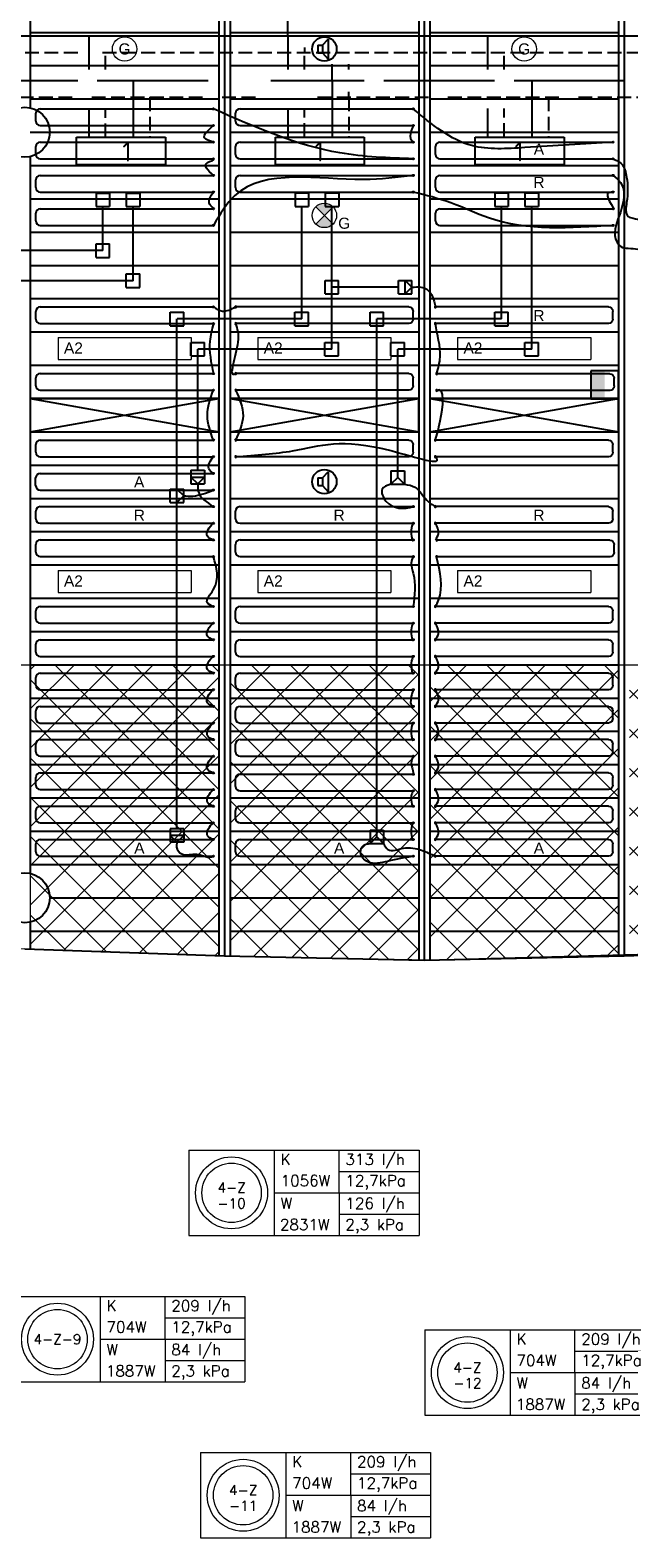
# Model space of a CAD drawing. Extents: x 51386 to 741080, y -643930 to -279818.
# Tile 6 of 34: x 349999 to 355393, y -331631 to -318041. Entities that reach past the tile are written whole.
import ezdxf
from ezdxf.enums import TextEntityAlignment as Align

# ---------------------------------------------------------------- set-up
doc = ezdxf.new("R2010")
doc.units = 0
doc.header["$LTSCALE"] = 25
for name, pattern in [('2322105', [47, 40, -7]), ('2322106', [47, 5, -2, 5, -2, 5, -2, 5, -2, 5, -2, 5, -7]), ('2322107', [2000, 1000, 1000]), ('2322108', [7, 5, -2])]:
    doc.linetypes.add(name, pattern=pattern)
doc.layers.get('0').update_dxf_attribs({"linetype": 'CONTINUOUS'})
for name, color, linetype in [('000Vermogens2', 7, 'CONTINUOUS'), ('0010CL', 2, 'CONTINUOUS'), ('60', 7, 'CONTINUOUS'), ('KP-bandraster', 5, 'CONTINUOUS'), ('KP-koppelingen', 6, 'CONTINUOUS'), ('KP-leidingen(aanvoer)', 5, 'CONTINUOUS'), ('KP-leidingen(retour)', 1, 'CONTINUOUS'), ('KP-Lucht aanvoer', 6, 'CONTINUOUS'), ('KP-Melders', 3, 'CONTINUOUS'), ('KP-Oppervlak', 3, 'CONTINUOUS'), ('KP-panelen', 1, 'CONTINUOUS'), ('KP-registers', 4, 'CONTINUOUS'), ('KP-slangen', 7, 'CONTINUOUS'), ('KP-tekst', 7, 'CONTINUOUS'), ('SYM-W', 7, 'CONTINUOUS'), ('Thermostaat', 160, 'CONTINUOUS'), ('WL5501--', 130, 'CONTINUOUS'), ('WL5502--', 130, 'CONTINUOUS'), ('WL561---_AANVOER', 10, 'CONTINUOUS'), ('WL561---_RETOUR', 10, 'CONTINUOUS')]:
    doc.layers.add(name, color=color, linetype=linetype)
doc.layers.add('KP-Aluminium', color=8, linetype='CONTINUOUS', lineweight=18)
doc.layers.add('KP-Verlichting', color=2, linetype='CONTINUOUS', lineweight=18)
doc.styles.add('arial', font='ARIAL.TTF')
doc.styles.add('BURO-018', font='ISO96.shx', dxfattribs={"height": 90})
doc.styles.add('ISO', font='ISO.SHX')
doc.styles.add('VERWOL-1', font='ROMANS.SHX')

# ---------------------------------------------------------------- blocks, each defined once
blk = doc.blocks.new('A$C53E5764B')
at = {"layer": 'KP-Aluminium', "linetype": 'Continuous'}
h = blk.add_hatch(dxfattribs=at)
h.set_pattern_fill('ANSI37', color=256, scale=2000)
h.set_pattern_definition([(45, (-195930.18, 268705.72), (-176.7767, 176.7767), []), (135, (-195930.18, 268705.72), (-176.7767, -176.7767), [])])
h.paths.add_polyline_path([(21550, -9600), (19850, -9600), (19850, -12045), (21550, -12158)])
h.paths.add_polyline_path([(23350, -9600), (21650, -9600), (21650, -12165), (23350, -12225)])
h.paths.add_polyline_path([(25150, -9600), (23450, -9600), (23450, -12228), (23474, -12229), (25150, -12262)])
h.paths.add_polyline_path([(26950, -9600), (25250, -9600), (25250, -12264), (26950, -12216)])
h.paths.add_polyline_path([(27050, -12213), (28750, -12165), (28750, -9600), (27050, -9600)])
h.paths.add_polyline_path([(28850, -12159), (30550, -12013), (30550, -9600), (28850, -9600)])
h.paths.add_polyline_path([(32350, -9600), (30650, -9600), (30650, -12004), (32350, -11858)])
h.paths.add_polyline_path([(34150, -9600), (32450, -9600), (32450, -11850), (34150, -11607)])
h.paths.add_polyline_path([(35950, -9600), (34250, -9600), (34250, -11592), (35950, -11349), (35950, -11349)])
h.paths.add_polyline_path([(37721, -11008), (37750, -11001), (37750, -9600), (36050, -9600), (36050, -11330)])
h.paths.add_polyline_path([(37850, -9600), (37850, -10980), (39550, -10625), (39550, -9600)])
h.paths.add_polyline_path([(41350, -10168), (41350, -9600), (39650, -9600), (39650, -10602)])
h.paths.add_polyline_path([(43151, -9671), (43151, -9600), (41451, -9600), (41451, -10142)])
h.paths.add_polyline_path([(19750, -9600), (18050, -9600), (18050, -11861), (19741, -12037), (19750, -12038)])
h.paths.add_polyline_path([(17950, -9600), (16250, -9600), (16250, -11619), (17929, -11848), (17950, -11851)])
h.paths.add_polyline_path([(16150, -9600), (14450, -9600), (14450, -11349), (16150, -11605), (16150, -11605)])
h.paths.add_polyline_path([(12650, -9600), (12650, -11007), (14350, -11330), (14350, -9600)])
h.paths.add_polyline_path([(12550, -9600), (10850, -9600), (10850, -10633), (11244, -10733), (12524, -10983), (12550, -10988)])
h.paths.add_polyline_path([(10750, -9600), (9050, -9600), (9050, -10180), (9078, -10188), (10750, -10608)])
h.paths.add_polyline_path([(6991, -9600), (8950, -10152), (8950, -9600)])
for p, q in [((6991, -9600), (43409, -9600)), ((21650, -9600), (21650, -12165)), ((23350, -9600), (23350, -12225)), ((23450, -9600), (23450, -12228)), ((25150, -9600), (25150, -12262)), ((25250, -9600), (25250, -12264)), ((26950, -9600), (26950, -12216)), ((21650, -12165), (19741, -12037)), ((23474, -12229), (21650, -12165)), ((25250, -12264), (23474, -12229)), ((28800, -12163), (25250, -12264))]:
    blk.add_line(p, q, dxfattribs=at)
blk = doc.blocks.new('Register A')
at = {"layer": 'KP-registers', "linetype": 'Continuous'}
for p, q in [((50, 115), (50, 185)), ((90, 225), (1644, 225)), ((90, 75), (1644, 75))]:
    blk.add_line(p, q, dxfattribs=at)
for centre in [(1650, 225), (1650, 75)]:
    blk.add_circle(centre, 6, dxfattribs=at)
for centre, start, end in [((90, 185), 90, 180), ((90, 115), 180, 270)]:
    blk.add_arc(centre, 40, start, end, dxfattribs=at)
blk = doc.blocks.new('SW30485012')
at = {"color": 0, "linetype": 'Continuous'}
for p, q in [((-2.5, 2.5), (-2.5, -2.5)), ((2.5, 2.5), (-2.5, 2.5)), ((2.5, -2.5), (2.5, 2.5)), ((-2.5, -2.5), (2.5, -2.5))]:
    blk.add_line(p, q, dxfattribs=at)
blk.add_solid([(-2.5, 0), (2.5, 0), (-2.5, -2.5), (2.5, -2.5)], dxfattribs=at)
at = {"color": 0, "linetype": 'Continuous', "style": 'BURO-018', "flags": 1}
blk.add_attdef('W_ID', (0, 0), '', height=1.8, dxfattribs=at)

msp = doc.modelspace()

# ---------------------------------------------------------------- hatches: boundary and pattern name
at = {"layer": 'KP-Verlichting', "linetype": 'Continuous'}
h = msp.add_hatch(color=256, dxfattribs=at)
h.paths.add_polyline_path([(352572.2, -319633.2), (352649.9, -319711), (352727.7, -319633.2, 0.4142136)])
h.paths.add_polyline_path([(352572.2, -319788.8, 0.4142136), (352727.7, -319788.8), (352649.9, -319711)])

# ---------------------------------------------------------------- linework, layer by layer
at = {"layer": '000Vermogens2', "linetype": 'Continuous', "lineweight": 0}
for p, q in [((351429.6, -328137), (351429.6, -328904.9)), ((351429.6, -328137), (353502.5, -328137)), ((352197.5, -328137), (352197.5, -328904.9)), ((352782.7, -328521), (352782.7, -328137)), ((353502.5, -328137), (353502.5, -328904.9)), ((352782.7, -328329), (353502.5, -328329)), ((352197.5, -328521), (353502.5, -328521)), ((352782.7, -328521), (352782.7, -328904.9)), ((352782.7, -328712.9), (353502.5, -328712.9)), ((351429.6, -328904.9), (353502.5, -328904.9)), ((349860.9, -329456), (351933.8, -329456)), ((350628.8, -329456), (350628.8, -330223.9)), ((351214.1, -329839.9), (351214.1, -329456)), ((351933.8, -329456), (351933.8, -330223.9)), ((351214.1, -329648), (351933.8, -329648)), ((353554.6, -329757.1), (353554.6, -330524.9)), ((353554.6, -329757.1), (355627.5, -329757.1)), ((354322.5, -329757.1), (354322.5, -330524.9)), ((354907.7, -330141), (354907.7, -329757.1)), ((350628.8, -329839.9), (351933.8, -329839.9)), ((351214.1, -329839.9), (351214.1, -330223.9)), ((354907.7, -329949), (355627.5, -329949)), ((351214.1, -330031.9), (351933.8, -330031.9)), ((349860.9, -330223.9), (351933.8, -330223.9)), ((354322.5, -330141), (355627.5, -330141)), ((354907.7, -330141), (354907.7, -330524.9)), ((354907.7, -330333), (355627.5, -330333)), ((353554.6, -330524.9), (355627.5, -330524.9)), ((351534, -330862.7), (351534, -331630.5)), ((351534, -330862.7), (353606.9, -330862.7)), ((352301.9, -330862.7), (352301.9, -331630.5)), ((352887.1, -331246.6), (352887.1, -330862.7)), ((353606.9, -330862.7), (353606.9, -331630.5)), ((352887.1, -331054.6), (353606.9, -331054.6)), ((352301.9, -331246.6), (353606.9, -331246.6)), ((352887.1, -331246.6), (352887.1, -331630.5)), ((352887.1, -331438.6), (353606.9, -331438.6)), ((351534, -331630.5), (353606.9, -331630.5))]:
    msp.add_line(p, q, dxfattribs=at)
for centre, radius in [((351813.6, -328521), 324.2), ((351813.6, -328521), 267.6), ((350244.9, -329839.9), 324.2), ((350244.9, -329839.9), 267.6), ((353938.6, -330141), 324.2), ((353938.6, -330141), 267.6), ((351918, -331246.6), 324.2), ((351918, -331246.6), 267.6)]:
    msp.add_circle(centre, radius, dxfattribs=at)
at = {"layer": '0010CL', "linetype": 'Continuous'}
for p, q in [((351749.9, -313711), (351749.9, -326387.5)), ((353549.9, -313711), (353549.9, -326426.2)), ((355349.9, -313711), (355349.9, -326387.5))]:
    msp.add_line(p, q, dxfattribs=at)
at = {"layer": 'KP-bandraster', "linetype": 'Continuous'}
for p, q in [((351699.9, -313711), (351699.9, -326385.7)), ((351799.9, -313711), (351799.9, -326388.5)), ((353499.9, -313711), (353499.9, -326425.2)), ((353599.9, -313711), (353599.9, -326425.1)), ((355299.9, -313711), (355299.9, -326388.5)), ((349999.9, -314380.4), (349999.9, -318741.6)), ((349999.9, -319180.4), (349999.9, -325641.6)), ((349999.9, -326080.4), (349999.9, -326325.9))]:
    msp.add_line(p, q, dxfattribs=at)
for centre in [(349949.9, -318961), (349949.9, -325861)]:
    msp.add_circle(centre, 225, dxfattribs=at)
at = {"layer": 'KP-koppelingen', "linetype": 'Continuous'}
for p, q in [((350592.9, -319510.1), (350714.5, -319510.1)), ((350592.9, -319510.1), (350592.9, -319631.7)), ((350714.5, -319510.1), (350714.5, -319631.7)), ((350864.7, -319510.1), (350864.6, -319631.7)), ((350864.7, -319510.1), (350986.3, -319510.1)), ((350986.3, -319510.1), (350986.3, -319631.8)), ((352385.1, -319508.1), (352506.7, -319508.1)), ((352385.1, -319508.1), (352385.1, -319629.7)), ((352506.7, -319508.1), (352506.7, -319629.7)), ((352656.9, -319508.1), (352656.8, -319629.7)), ((352656.9, -319508.1), (352778.5, -319508.1)), ((352778.5, -319508.1), (352778.5, -319629.7)), ((354185.1, -319508.1), (354306.7, -319508.1)), ((354185.1, -319508.1), (354185.1, -319629.7)), ((354306.7, -319508.1), (354306.7, -319629.7)), ((354456.9, -319508.1), (354456.8, -319629.7)), ((354456.9, -319508.1), (354578.5, -319508.1)), ((354578.5, -319508.1), (354578.5, -319629.7)), ((350592.9, -319631.7), (350714.5, -319631.7)), ((350864.6, -319631.7), (350986.3, -319631.8)), ((352385.1, -319629.7), (352506.7, -319629.7)), ((352656.8, -319629.7), (352778.5, -319629.7)), ((354185.1, -319629.7), (354306.7, -319629.7)), ((354456.8, -319629.7), (354578.5, -319629.7)), ((350592.8, -320088.7), (350592.8, -319967)), ((350592.8, -319967), (350714.5, -319967)), ((350714.4, -320088.7), (350714.5, -319967)), ((350592.8, -320088.7), (350714.4, -320088.7)), ((350864.5, -320360.5), (350864.6, -320238.8)), ((350864.6, -320238.8), (350986.2, -320238.8)), ((350986.2, -320360.5), (350986.2, -320238.8)), ((352656.7, -320418.9), (352656.8, -320297.3)), ((352656.8, -320297.3), (352778.4, -320297.3)), ((352778.4, -320418.9), (352778.4, -320297.3)), ((353316.1, -320418.9), (353316.2, -320297.3)), ((353316.2, -320297.3), (353437.8, -320297.4)), ((353377, -320419), (353377, -320297.3)), ((353377, -320297.3), (353437.8, -320358.2)), ((353437.8, -320419), (353437.8, -320297.4)), ((350864.5, -320360.5), (350986.2, -320360.5)), ((352656.7, -320418.9), (352778.4, -320418.9)), ((353316.1, -320418.9), (353437.8, -320419)), ((353437.8, -320358.2), (353377, -320419)), ((351260.4, -320705.2), (351260.4, -320583.5)), ((351260.4, -320583.5), (351382.1, -320583.6)), ((351260.4, -320705.2), (351382.1, -320705.2)), ((351382.1, -320705.2), (351382.1, -320583.6)), ((352385, -320705.2), (352385, -320583.5)), ((352385, -320583.5), (352506.7, -320583.6)), ((352385, -320705.2), (352506.6, -320705.2)), ((352506.6, -320705.2), (352506.7, -320583.6)), ((353062.2, -320705.2), (353062.2, -320583.5)), ((353062.2, -320583.5), (353183.8, -320583.6)), ((353062.2, -320705.2), (353183.8, -320705.2)), ((353183.8, -320705.2), (353183.8, -320583.6)), ((354185, -320705.2), (354185, -320583.5)), ((354185, -320583.5), (354306.7, -320583.6)), ((354185, -320705.2), (354306.6, -320705.2)), ((354306.6, -320705.2), (354306.7, -320583.6)), ((351447.6, -320977), (351447.6, -320855.3)), ((351447.6, -320855.3), (351569.3, -320855.4)), ((351447.6, -320977), (351569.3, -320977)), ((351569.3, -320977), (351569.3, -320855.4)), ((352655, -320977), (352655, -320855.3)), ((352655, -320855.3), (352776.6, -320855.4)), ((352655, -320977), (352776.6, -320977)), ((352776.6, -320977), (352776.6, -320855.4)), ((353249.4, -320977), (353249.4, -320855.3)), ((353249.4, -320855.3), (353371, -320855.4)), ((353249.4, -320977), (353371, -320977)), ((353371, -320977), (353371, -320855.4)), ((354456.7, -320977), (354456.8, -320855.3)), ((354456.7, -320977), (354578.4, -320977)), ((354456.8, -320855.3), (354578.4, -320855.4)), ((354578.4, -320977), (354578.4, -320855.4)), ((351447.6, -322008.1), (351569.3, -322008.2)), ((351447.6, -322008.1), (351447.6, -322129.8)), ((351447.6, -322068.9), (351569.2, -322069)), ((351508.4, -322129.8), (351447.6, -322068.9)), ((351569.2, -322069), (351508.4, -322129.8)), ((351569.3, -322008.2), (351569.2, -322129.8)), ((353249.4, -322012.4), (353371, -322012.4)), ((353249.4, -322012.4), (353249.4, -322134)), ((353310.2, -322073.2), (353310.2, -322012.4)), ((353371, -322012.4), (353371, -322134)), ((351260.4, -322299.3), (351260.5, -322177.6)), ((351260.5, -322177.6), (351382.1, -322177.7)), ((351321.2, -322299.3), (351321.3, -322177.6)), ((351321.3, -322177.6), (351382.1, -322238.5)), ((351382, -322299.3), (351382.1, -322177.7)), ((351447.6, -322129.8), (351569.2, -322129.8)), ((353310.2, -322073.2), (353249.3, -322134)), ((353249.3, -322134), (353371, -322134)), ((353371, -322134.1), (353310.2, -322073.2)), ((351260.4, -322299.3), (351382, -322299.3)), ((351382.1, -322238.5), (351321.2, -322299.3)), ((351382.1, -325239.2), (351260.4, -325239.2)), ((351260.4, -325239.2), (351260.4, -325360.8)), ((351382.1, -325300), (351260.4, -325300)), ((351260.4, -325300), (351321.2, -325360.8)), ((351321.2, -325360.8), (351382.1, -325300)), ((351382.1, -325239.2), (351382.1, -325360.8)), ((353123, -325312.3), (353062.1, -325373.1)), ((353062.2, -325251.5), (353183.8, -325251.5)), ((353062.2, -325251.5), (353062.2, -325373.1)), ((353123, -325312.3), (353123, -325251.5)), ((353183.8, -325373.2), (353123, -325312.3)), ((353183.8, -325251.5), (353183.8, -325373.1)), ((351382.1, -325360.8), (351260.4, -325360.8)), ((353062.1, -325373.1), (353183.8, -325373.1))]:
    msp.add_line(p, q, dxfattribs=at)
at = {"layer": 'KP-leidingen(aanvoer)', "linetype": 'Continuous'}
for p, q in [((350653.6, -320027.8), (350653.7, -319631.7)), ((352445.8, -320644.4), (352446, -319629.7)), ((354245.8, -320644.4), (354246, -319629.7)), ((350653.6, -320027.8), (347723, -320027.5)), ((351321.2, -325239.2), (351321.2, -320644.4)), ((352445.8, -320644.4), (351323, -320644.4)), ((353123, -325251.5), (353123, -320644.4)), ((354245.8, -320644.4), (353123, -320644.4))]:
    msp.add_line(p, q, dxfattribs=at)
at = {"layer": 'KP-leidingen(retour)', "linetype": 'Continuous'}
for p, q in [((350925.4, -320299.6), (350925.5, -319631.8)), ((352717.6, -320916.2), (352717.7, -319629.7)), ((354517.6, -320916.2), (354517.7, -319629.7)), ((350925.4, -320299.6), (347910.2, -320299.3)), ((353316.2, -320358.1), (352717.6, -320358.1)), ((351508.4, -322008.2), (351508.4, -320916.2)), ((352717.6, -320916.2), (351510.2, -320916.2)), ((353310.2, -322012.4), (353310.2, -320916.2)), ((354517.6, -320916.2), (353310.2, -320916.2))]:
    msp.add_line(p, q, dxfattribs=at)
at = {"layer": 'KP-Lucht aanvoer', "linetype": 'Continuous'}
for p, q in [((351699.8, -321361), (349999.8, -321361)), ((349999.8, -321361), (351699.8, -321661)), ((349999.8, -321661), (351699.8, -321361)), ((351699.8, -321661), (351699.8, -321361)), ((353499.8, -321361), (351799.8, -321361)), ((351799.8, -321361), (353499.8, -321661)), ((351799.8, -321661), (353499.8, -321361)), ((351799.9, -321361), (351799.9, -321661)), ((353499.8, -321661), (353499.8, -321361)), ((353599.9, -321361), (353599.9, -321661)), ((355299.9, -321361), (353599.9, -321361)), ((353599.9, -321361), (355299.9, -321661)), ((353599.9, -321661), (355299.9, -321361)), ((355299.9, -321661), (355299.9, -321361)), ((349999.9, -321661), (351699.8, -321661)), ((351799.9, -321661), (353499.8, -321661)), ((353600, -321661), (355299.9, -321661))]:
    msp.add_line(p, q, dxfattribs=at)
at = {"layer": 'KP-Melders', "linetype": 'Continuous'}
for p, q in [((352633.1, -318176.6), (352685.1, -318121.2)), ((352685.1, -318121.2), (352685.1, -318301.9)), ((352590.1, -318176.6), (352633.1, -318176.6)), ((352590.1, -318176.6), (352590.1, -318246.6)), ((352590.1, -318246.6), (352633.1, -318246.6)), ((352590.1, -318246.6), (352633.1, -318246.6)), ((352633.1, -318176.6), (352633.1, -318246.6)), ((352633.1, -318246.6), (352685.1, -318301.9)), ((352633.1, -322076.6), (352685.1, -322021.2)), ((352685.1, -322021.2), (352685.1, -322201.9)), ((352590.1, -322076.6), (352633.1, -322076.6)), ((352590.1, -322076.6), (352590.1, -322146.6)), ((352590.1, -322146.6), (352633.1, -322146.6)), ((352590.1, -322146.6), (352633.1, -322146.6)), ((352633.1, -322076.6), (352633.1, -322146.6)), ((352633.1, -322146.6), (352685.1, -322201.9))]:
    msp.add_line(p, q, dxfattribs=at)
for centre in [(352649.9, -318211), (352649.9, -322111)]:
    msp.add_circle(centre, 110, dxfattribs=at)
at = {"layer": 'KP-Oppervlak', "linetype": 'Continuous'}
for p, q in [((351749.9, -326387.5), (349949.9, -326324.1)), ((353547.5, -326426.2), (351749.9, -326387.5)), ((355350.2, -326387.5), (353547.5, -326426.2)), ((357149.9, -326324.2), (355350.2, -326387.5))]:
    msp.add_line(p, q, dxfattribs=at)
at = {"layer": 'KP-panelen', "linetype": 'Continuous'}
for p, q in [((349999.9, -318061), (351699.9, -318061)), ((351799.9, -318061), (353499.9, -318061)), ((353599.9, -318061), (355299.9, -318061)), ((349999.9, -318361), (351699.9, -318361)), ((351799.9, -318361), (353499.9, -318361)), ((353599.9, -318361), (355299.9, -318361)), ((349999.9, -318661), (351699.9, -318661)), ((351799.9, -318661), (353499.9, -318661)), ((353599.9, -318661), (355299.9, -318661)), ((349999.9, -318961), (351699.9, -318961)), ((351799.9, -318961), (353499.9, -318961)), ((353599.9, -318961), (355299.9, -318961)), ((349999.9, -319261), (351699.9, -319261)), ((351799.9, -319261), (353499.9, -319261)), ((353599.9, -319261), (355299.9, -319261)), ((349999.9, -319561), (351699.9, -319561)), ((351799.9, -319561), (353499.9, -319561)), ((353599.9, -319561), (355299.9, -319561)), ((349999.9, -319861), (351699.9, -319861)), ((351799.9, -319861), (353499.9, -319861)), ((353599.9, -319861), (355299.9, -319861)), ((349999.9, -320161), (351699.9, -320161)), ((351799.9, -320161), (353499.9, -320161)), ((353599.9, -320161), (355299.9, -320161)), ((349999.9, -320461), (351699.9, -320461)), ((351799.9, -320461), (353499.9, -320461)), ((353599.9, -320461), (355299.9, -320461)), ((349999.9, -320761), (351699.9, -320761)), ((351799.9, -320761), (353499.9, -320761)), ((353599.9, -320761), (355299.9, -320761)), ((349999.9, -321061), (351699.9, -321061)), ((351799.9, -321061), (353499.9, -321061)), ((353599.9, -321061), (355299.9, -321061)), ((349999.9, -321361), (351699.9, -321361)), ((351799.9, -321361), (353499.9, -321361)), ((353599.9, -321361), (355299.9, -321361)), ((349999.9, -321661), (351699.9, -321661)), ((351799.9, -321661), (353499.9, -321661)), ((353599.9, -321661), (355299.9, -321661)), ((349999.9, -321961), (351699.9, -321961)), ((351799.9, -321961), (353499.9, -321961)), ((353599.9, -321961), (355299.9, -321961)), ((349999.9, -322261), (351699.9, -322261)), ((349999.9, -322261), (351699.9, -322261)), ((351799.9, -322261), (353499.9, -322261)), ((351799.9, -322261), (353499.9, -322261)), ((353599.9, -322261), (355299.9, -322261)), ((353599.9, -322261), (355299.9, -322261)), ((349999.9, -322561), (351699.9, -322561)), ((349999.9, -322561), (351699.9, -322561)), ((351799.9, -322561), (353499.9, -322561)), ((351799.9, -322561), (353499.9, -322561)), ((353599.9, -322561), (355299.9, -322561)), ((353599.9, -322561), (355299.9, -322561)), ((349999.9, -322861), (351699.9, -322861)), ((351799.9, -322861), (353499.9, -322861)), ((353599.9, -322861), (355299.9, -322861)), ((349999.9, -323161), (351699.9, -323161)), ((351799.9, -323161), (353499.9, -323161)), ((353599.9, -323161), (355299.9, -323161)), ((349999.9, -323461), (351699.9, -323461)), ((351799.9, -323461), (353499.9, -323461)), ((353599.9, -323461), (355299.9, -323461)), ((349999.9, -323761), (351699.9, -323761)), ((351799.9, -323761), (353499.9, -323761)), ((353599.9, -323761), (355299.9, -323761)), ((349999.9, -324061), (351699.9, -324061)), ((351799.9, -324061), (353499.9, -324061)), ((353599.9, -324061), (355299.9, -324061)), ((349999.9, -324361), (351699.9, -324361)), ((351799.9, -324361), (353499.9, -324361)), ((353599.9, -324361), (355299.9, -324361)), ((349999.9, -324661), (351699.9, -324661)), ((351799.9, -324661), (353499.9, -324661)), ((353599.9, -324661), (355299.9, -324661)), ((349999.9, -324961), (351699.9, -324961)), ((351799.9, -324961), (353499.9, -324961)), ((353599.9, -324961), (355299.9, -324961)), ((349999.9, -325261), (351699.9, -325261)), ((351799.9, -325261), (353499.9, -325261)), ((353599.9, -325261), (355299.9, -325261)), ((349999.9, -325561), (351699.9, -325561)), ((351799.9, -325561), (353499.9, -325561)), ((353599.9, -325561), (355299.9, -325561)), ((350174.9, -325861), (351699.9, -325861)), ((351799.9, -325861), (353499.9, -325861)), ((353599.9, -325861), (355299.9, -325861)), ((349999.9, -326161), (351699.9, -326161)), ((351799.9, -326161), (353499.9, -326161)), ((353599.9, -326161), (355299.9, -326161))]:
    msp.add_line(p, q, dxfattribs=at)
at = {"layer": 'KP-slangen', "linetype": 'Continuous'}
for points in [[(353450.2, -319200.6), (352789.3, -319147.2), (351650.2, -318750.6)], [(355250.2, -319050.6), (354455.2, -319099.4), (353979.2, -319082.1), (353450.2, -318750.6)], [(351650.2, -319050.6), (351570.1, -319012.5), (351650.2, -318900.6)], [(353450.2, -318900.6), (353440.5, -318924), (353426.9, -319018.4), (353450.2, -319050.6)], [(351650.2, -319350.6), (351595.9, -319235), (351650.2, -319200.6), (351648.8, -319199.4)], [(355250.2, -319200.6), (355324.9, -319244.3), (355373, -319365.1), (355373, -319595.8), (355386.1, -319719.6), (355432.7, -319736.8), (355505.4, -319753.9)], [(353450.2, -319350.6), (353002.7, -319387.7), (351844, -319530.9), (351650.2, -319800.6)], [(355250.2, -319350.6), (355318.5, -319414.3), (355316.4, -319683.7), (355272.7, -319922.6), (355320.5, -319991.7), (355387.6, -320007), (355559.3, -320025.7), (355562.6, -320026.3)], [(351650.2, -319650.6), (351612.5, -319597.5), (351650.2, -319500.6)], [(355250.2, -319800.6), (354128.6, -319733.1), (353790, -319598), (353450.2, -319500.6)], [(355250.2, -319500.6), (355200.1, -319518.9), (355250.2, -319650.6), (355249.6, -319650.1)], [(353437.8, -320358.2), (353519, -320357.8), (353571.7, -320376.6), (353649.8, -320535.7)], [(351650, -320536), (351731.5, -320572.8), (351849.8, -320536)], [(351650, -320686), (351617.1, -320845), (351650, -321136)], [(351849.8, -320686), (351870.1, -320852.9), (351849.8, -321136), (351852.3, -321134.4)], [(353661.4, -321138), (353692.9, -320987.9), (353649.8, -320685.7), (353649.5, -320683.3)], [(353649.8, -321736), (353693.4, -321561.5), (353661.4, -321288), (353660.3, -321288.5)], [(351650, -321736), (351596.3, -321513.8), (351650, -321286)], [(351849.8, -321286), (351916.5, -321517.8), (351849.8, -321736)], [(351849.8, -321886), (352363.8, -321832.7), (353260.3, -321833.9), (353649.8, -321886), (353648.3, -321884.4)], [(351648.3, -322036), (351608.5, -321992.9), (351650, -321886)], [(351382.1, -322238.5), (351463.4, -322240.3), (351648.3, -322186)], [(351508.4, -322129.8), (351512.7, -322196.2), (351650, -322336)], [(353249.3, -322134), (353170.7, -322179.5), (353204.9, -322286.5), (353450, -322336), (353450.6, -322335.8)], [(353371, -322134.1), (353466.1, -322160), (353573.1, -322278.9), (353649.8, -322336)], [(351648.3, -322636), (351595.5, -322602.7), (351648.3, -322486), (351650.9, -322484)], [(353450, -322486), (353432.7, -322546.6), (353450, -322636), (353450.7, -322633.9)], [(353649.6, -322636), (353677.7, -322579.1), (353649.6, -322486)], [(351648.3, -323236), (351595.5, -323202.7), (351648.3, -323086), (351650, -322786)], [(353450, -322786), (353432.7, -322846.6), (353450, -322936), (353450, -323236)], [(353649.6, -323236), (353677.7, -323179.1), (353660.8, -322787.9)], [(351648.3, -323536), (351595.5, -323502.7), (351648.3, -323386), (351650.9, -323384)], [(353450, -323386), (353432.7, -323446.6), (353450, -323536), (353450.7, -323533.9)], [(353649.6, -323536), (353677.7, -323479.1), (353649.6, -323386)], [(351648.3, -323836), (351595.5, -323802.7), (351648.3, -323686), (351650.9, -323684)], [(353450.2, -323686), (353432.9, -323746.6), (353450.2, -323836), (353450.9, -323833.9)], [(353649.6, -323836), (353677.7, -323779.1), (353649.6, -323686)], [(351648.3, -324136), (351595.5, -324102.7), (351648.3, -323986), (351650.9, -323984)], [(353449.8, -323986), (353432.5, -324046.7), (353449.8, -324136), (353450.2, -324136)], [(353649.6, -324136), (353677.7, -324079.1), (353649.6, -323986)], [(351650, -324436), (351597.3, -324402.7), (351650, -324286), (351652.6, -324284)], [(353450, -324286), (353432.7, -324346.6), (353450, -324436), (353450.7, -324433.9)], [(353649.8, -324436), (353677.9, -324379.1), (353649.8, -324286)], [(351648.3, -324736), (351595.5, -324702.7), (351648.3, -324586), (351650.9, -324584)], [(353450, -324586), (353432.7, -324646.6), (353450, -324736), (353450.2, -324747.4)], [(353649.6, -324736), (353677.7, -324679.1), (353649.6, -324586)], [(351650, -325036), (351597.3, -325002.7), (351650, -324886), (351652.6, -324884)], [(353450.2, -324897.4), (353432.7, -324946.6), (353450, -325036), (353450.7, -325033.9)], [(353649.6, -325036), (353677.7, -324979.1), (353649.6, -324886)], [(351650, -325336), (351597.3, -325302.7), (351650, -325186), (351652.6, -325184)], [(353450, -325186), (353432.7, -325246.6), (353450, -325336), (353450.7, -325333.9)], [(353649.6, -325336), (353677.7, -325279.1), (353649.6, -325186)], [(351321.2, -325360.8), (351317.7, -325406.3), (351365, -325465.2), (351500.8, -325468.7), (351650, -325486), (351651.8, -325484.8)], [(353450.2, -325486), (353219.5, -325533.5), (353041.3, -325537.3), (352975.5, -325453.3), (353004.9, -325386.4), (353062.1, -325373.1)], [(353183.8, -325373.2), (353222.8, -325426), (353361.9, -325414.2), (353525.1, -325433.5), (353649.8, -325486)]]:
    msp.add_spline(points, degree=3, dxfattribs=at)
at = {"layer": 'KP-Verlichting', "linetype": 'Continuous'}
for p, q in [((352727.7, -319788.8), (352572.2, -319633.2)), ((352572.2, -319788.8), (352727.7, -319633.2)), ((350249.9, -320811), (351449.9, -320811)), ((350249.9, -320811), (350249.9, -321011)), ((351449.9, -320811), (351449.9, -321011)), ((352049.9, -320811), (353249.9, -320811)), ((352049.9, -320811), (352049.9, -321011)), ((353249.9, -320811), (353249.9, -321011)), ((353849.9, -320811), (355049.9, -320811)), ((353849.9, -320811), (353849.9, -321011)), ((355049.9, -320811), (355049.9, -321011)), ((350249.9, -321011), (351449.9, -321011)), ((352049.9, -321011), (353249.9, -321011)), ((353849.9, -321011), (355049.9, -321011)), ((350249.9, -322911), (351449.9, -322911)), ((350249.9, -322911), (350249.9, -323111)), ((351449.9, -322911), (351449.9, -323111)), ((352049.9, -322911), (353249.9, -322911)), ((352049.9, -322911), (352049.9, -323111)), ((353249.9, -322911), (353249.9, -323111)), ((353849.9, -322911), (355049.9, -322911)), ((353849.9, -322911), (353849.9, -323111)), ((355049.9, -322911), (355049.9, -323111)), ((350249.9, -323111), (351449.9, -323111)), ((352049.9, -323111), (353249.9, -323111)), ((353849.9, -323111), (355049.9, -323111))]:
    msp.add_line(p, q, dxfattribs=at)
for centre in [(350849.9, -318211), (354449.9, -318211), (352649.9, -319711)]:
    msp.add_circle(centre, 110, dxfattribs=at)
at = {"layer": 'SYM-W', "color": 2, "linetype": 'Continuous'}
for p, q in [((350417.2, -319006.3), (351217.2, -319006.3)), ((350417.2, -319256.3), (350417.2, -319006.3)), ((351217.2, -319006.3), (351217.2, -319256.3)), ((354009.4, -319004.3), (354809.4, -319004.3)), ((354009.4, -319254.3), (354009.4, -319004.3)), ((354809.4, -319004.3), (354809.4, -319254.3)), ((351217.2, -319256.3), (350417.2, -319256.3)), ((354809.4, -319254.3), (354009.4, -319254.3))]:
    msp.add_line(p, q, dxfattribs=at)
at = {"layer": 'SYM-W', "color": 3, "linetype": 'Continuous'}
for p, q in [((352209.4, -319004.3), (353009.4, -319004.3)), ((352209.4, -319254.3), (352209.4, -319004.3)), ((353009.4, -319004.3), (353009.4, -319254.3)), ((353009.4, -319254.3), (352209.4, -319254.3))]:
    msp.add_line(p, q, dxfattribs=at)
at = {"layer": 'WL5501--', "linetype": '2322105'}
for p, q in [((352719.8, -318496.3), (352719.8, -318346.3)), ((351603.1, -318496.3), (342030.3, -318496.3)), ((350927.6, -318496.3), (350927.6, -319006.3)), ((356533.9, -318496.3), (352166, -318496.3)), ((352719.8, -318496.3), (352719.8, -319004.3)), ((354519.8, -318496.3), (354519.8, -319004.3))]:
    msp.add_line(p, q, dxfattribs=at)
at = {"layer": 'WL5502--', "linetype": '2322106'}
for p, q in [((352869.8, -318396.3), (352869.8, -318346.3)), ((348203, -318646.3), (352052.2, -318646.3)), ((351077.6, -318646.3), (351077.6, -319006.3)), ((352588.2, -318646.3), (356976, -318646.3)), ((352869.8, -318646.3), (352869.8, -318596.3)), ((352869.8, -318646.3), (352869.8, -319004.3)), ((354669.8, -318646.3), (354669.8, -319004.3))]:
    msp.add_line(p, q, dxfattribs=at)
at = {"layer": 'WL561---_AANVOER', "linetype": '2322107'}
for p, q in [((352319.8, -318096.3), (352319.8, -317807.3)), ((356903, -318096.3), (344143.3, -318096.3)), ((350527.6, -318096.3), (350527.6, -318396.3)), ((352319.8, -318096.3), (352319.8, -318396.3)), ((354119.8, -318096.3), (354119.8, -318396.3)), ((350527.6, -318746.3), (350527.6, -319006.3)), ((352319.8, -318746.3), (352319.8, -319004.3)), ((354119.8, -318746.3), (354119.8, -319004.3))]:
    msp.add_line(p, q, dxfattribs=at)
at = {"layer": 'WL561---_RETOUR', "linetype": '2322108'}
for p, q in [((350427.6, -318246.3), (344143.3, -318246.3)), ((361975.4, -318246.3), (350627.6, -318246.3)), ((350677.6, -318396.3), (350677.6, -318246.3)), ((352469.8, -318196.3), (352469.8, -318246.3)), ((352469.8, -318396.3), (352469.8, -318246.3)), ((354269.8, -318396.3), (354269.8, -318246.3)), ((350677.6, -319006.3), (350677.6, -318746.3)), ((352469.8, -319004.3), (352469.8, -318746.3)), ((354269.8, -319004.3), (354269.8, -318746.3))]:
    msp.add_line(p, q, dxfattribs=at)

# ---------------------------------------------------------------- block references
at = {"layer": 'KP-Lucht aanvoer', "linetype": 'Continuous'}
msp.add_blockref('A$C53E5764B', (328349.9, -314161), dxfattribs=at)
at = {"layer": 'KP-registers', "linetype": 'Continuous'}
for p in [(350000.2, -318975.6), (351800.2, -318975.6), (350000.2, -319275.6), (351800.2, -319275.6), (353600.2, -319275.6), (350000.2, -319575.6), (351800.2, -319575.6), (353600.2, -319575.6), (350000.2, -319875.6), (353600.2, -319875.6), (350000, -320761), (350000, -321361), (350000, -321961), (349998.3, -322261), (350000, -322561), (351800, -322561), (350000, -322861), (351800, -322861), (350000, -323461), (351800, -323461), (350000, -323761), (351800, -323761), (350000.2, -324061), (351800.2, -324061), (350000, -324361), (351800.2, -324361), (350000, -324661), (351800, -324661), (350000, -324961), (351800.2, -324972.4), (350000, -325261), (351800.2, -325261), (350000, -325561), (351800.2, -325561)]:
    msp.add_blockref('Register A', p, dxfattribs=at)
at = {"layer": 'KP-registers', "linetype": 'Continuous', "xscale": -1}
for p in [(353499.8, -320761), (355299.8, -320760.7), (353499.8, -321361), (355311.4, -321363), (353499.8, -321961), (355299.8, -321961), (355299.8, -322561), (355310.8, -322862.9), (355299.8, -323461), (355299.8, -323761), (355299.6, -324061), (355299.8, -324361), (355299.6, -324661), (355299.8, -324961), (355299.8, -325261), (355299.8, -325561)]:
    msp.add_blockref('Register A', p, dxfattribs=at)
at = {"layer": 'Thermostaat', "xscale": 50, "yscale": 50, "zscale": 50, "rotation": 270}
msp.add_blockref('SW30485012', (355174.9, -321238), dxfattribs=at)

# ---------------------------------------------------------------- texts
at = {"layer": '000Vermogens2', "linetype": 'Continuous', "lineweight": 0, "style": 'VERWOL-1'}
for s, p in [('K', (352255.3, -328269.1)), ('313 l/h', (352839, -328269.1)), ('1056W', (352255.3, -328461.1)), ('12,7kPa', (352839, -328461.1)), ('W', (352255.3, -328665.4)), ('126 l/h', (352839, -328665.4)), ('2831W', (352249.1, -328857.4)), ('2,3 kPa', (352839, -328857.4)), ('K', (350686.6, -329588.1)), ('209 l/h', (351270.3, -329588.1)), ('704W', (350686.6, -329780)), ('12,7kPa', (351270.3, -329780)), ('K', (354380.3, -329889.1)), ('209 l/h', (354964, -329889.1)), ('W', (350686.6, -329984.4)), ('84 l/h', (351270.3, -329984.4)), ('1887W', (350680.5, -330176.3)), ('2,3 kPa', (351270.3, -330176.3)), ('704W', (354380.3, -330081.1)), ('12,7kPa', (354964, -330081.1)), ('W', (354380.3, -330285.5)), ('84 l/h', (354964, -330285.5)), ('1887W', (354374.1, -330477.4)), ('2,3 kPa', (354964, -330477.4)), ('K', (352359.6, -330994.7)), ('209 l/h', (352943.4, -330994.7)), ('704W', (352359.6, -331186.7)), ('12,7kPa', (352943.4, -331186.7)), ('W', (352359.6, -331391)), ('84 l/h', (352943.4, -331391)), ('1887W', (352353.5, -331583)), ('2,3 kPa', (352943.4, -331583))]:
    msp.add_text(s, height=100, dxfattribs=at).set_placement(p)
for s, p in [('4-Z', (351813.6, -328473.7)), ('-10', (351813.6, -328615.6)), ('4-Z-9', (350244.9, -329839.9)), ('4-Z', (353938.6, -330093.7)), ('-12', (353938.6, -330235.6)), ('4-Z', (351918, -331199.3)), ('-11', (351918, -331341.2))]:
    msp.add_text(s, height=90, dxfattribs=at).set_placement(p, align=Align.MIDDLE_CENTER)
at = {"layer": '60', "color": 1, "linetype": 'Continuous', "style": 'ISO'}
for p in [(350830.2, -319226), (352563, -319224), (354363, -319224)]:
    msp.add_text('1', height=180, dxfattribs=at).set_placement(p)
at = {"layer": 'KP-tekst', "linetype": 'Continuous', "char_height": 100, "attachment_point": 5, "style": 'arial'}
for s, insert in [('\\A1;A', (354582.8, -319113.1)), ('\\A1;R', (354582.8, -319413.1)), ('\\A1;R', (354582.8, -320613.1)), ('\\A1;A', (350981.1, -322113.1)), ('\\A1;R', (350982.8, -322413.1)), ('\\A1;R', (352782.8, -322413.1)), ('\\A1;R', (354582.8, -322413.1)), ('\\A1;A', (350982.8, -325413.1)), ('\\A1;A', (352782.8, -325413.1)), ('\\A1;A', (354582.8, -325413.1))]:
    msp.add_mtext(s, dxfattribs=dict(at, insert=insert))
at = {"layer": 'KP-Verlichting', "linetype": 'Continuous', "char_height": 100, "attachment_point": 5, "style": 'arial'}
for s, insert in [('\\A1;G', (350849.9, -318211)), ('\\A1;G', (354449.9, -318211)), ('\\A1;G', (352828.5, -319781.9)), ('\\A1;A2', (350388.6, -320905.9)), ('\\A1;A2', (352188.6, -320905.9)), ('\\A1;A2', (353988.6, -320905.9)), ('\\A1;A2', (350388.6, -323005.9)), ('\\A1;A2', (352188.6, -323005.9)), ('\\A1;A2', (353988.6, -323005.9))]:
    msp.add_mtext(s, dxfattribs=dict(at, insert=insert))

doc.saveas('drawing.dxf')
